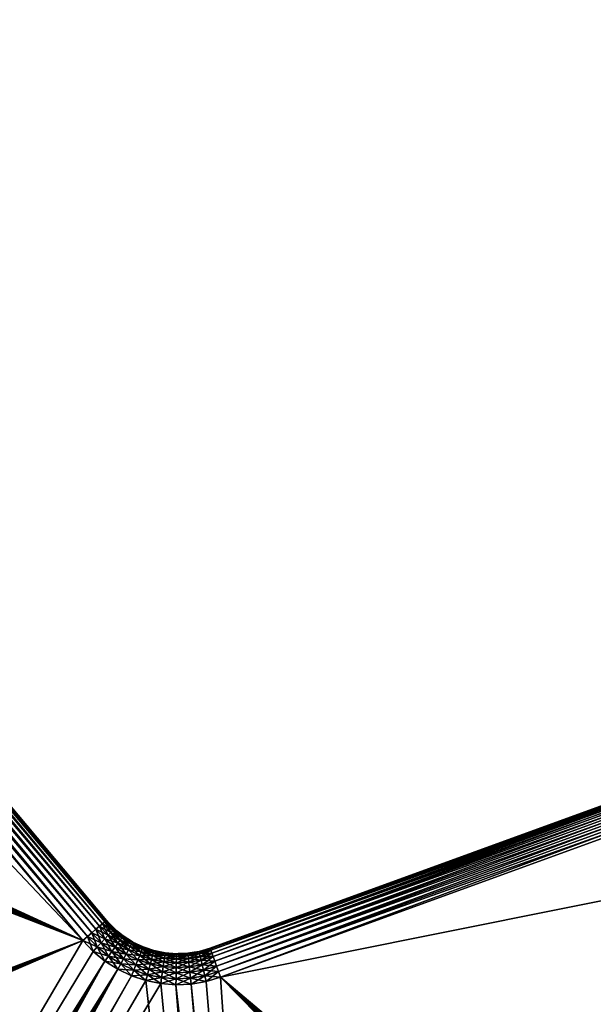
# Model space of a CAD drawing. Header units: millimetres. Extents: x 0 to 737, y 0 to 636.
# Tile 4 of 5: x 369 to 553, y 310 to 626. Entities that reach past the tile are written whole.
import ezdxf

# ---------------------------------------------------------------- set-up
doc = ezdxf.new("R2010")
doc.units = ezdxf.units.MM
doc.layers.add('Layer 01', color=18, linetype='Continuous', true_color=0x000000)

msp = doc.modelspace()

# ---------------------------------------------------------------- meshes
at = {"layer": 'Layer 01'}
mesh = msp.add_polyface(dxfattribs=at)
corners = [(146.54, 618.83), (388.78, 330.13), (17.02, 500.98), (14.8, 497.98), (230.08, 10), (226.35, 10.23), (400.03, 320.86), (404.44, 318.76), (409.07, 317.21), (443.37, 10), (423.6, 316.06), (453.63, 11.81), (418.73, 315.85), (450.29, 10.81), (413.86, 316.23), (446.85, 10.2), (428.42, 316.87), (433.1, 318.26), (660.23, 87), (663.82, 88.58), (207.1, 20.72), (65.05, 190.01), (62.73, 193.17), (60.84, 196.61), (59.42, 200.27), (58.49, 204.08), (10.46, 476.49), (10.04, 480.21), (10.08, 483.94), (10.59, 487.65), (11.56, 491.26), (12.97, 494.72), (222.68, 10.93), (219.12, 12.07), (215.74, 13.65), (392.14, 326.59), (395.91, 323.48), (209.68, 18.01), (212.57, 15.64), (686.82, 410.6), (726.63, 377.2), (679.51, 109.98), (678.58, 106.17), (115.9, 618.83), (117.92, 620.91), (120.23, 622.68), (677.15, 102.52), (675.27, 99.08), (672.95, 95.91), (122.77, 624.1), (125.48, 625.13), (144.52, 620.91), (136.96, 625.13), (139.67, 624.1), (134.12, 625.76), (142.21, 622.68), (131.22, 625.97), (690.59, 411.7), (694.47, 412.3), (698.39, 412.38), (702.29, 411.96), (706.1, 411.02), (709.76, 409.6), (713.2, 407.71), (716.37, 405.39), (719.2, 402.68), (721.66, 399.62), (723.69, 396.26), (725.27, 392.67), (670.23, 93.08), (667.17, 90.62), (128.32, 625.76), (726.37, 388.91), (726.97, 385.03), (727.05, 381.1)]
mesh.append_faces([[corners[k] for k in face] for face in [(0, 1, 2, 2), (2, 1, 3, 3), (4, 5, 6, 6), (6, 7, 4, 4), (4, 7, 8, 8), (4, 8, 9, 9), (10, 11, 12, 12), (12, 11, 13, 13), (8, 14, 9, 9), (9, 14, 12, 12), (9, 12, 15, 15), (15, 12, 13, 13), (10, 16, 11, 11), (11, 16, 17, 17), (11, 17, 18, 18), (18, 17, 19, 19), (20, 21, 1, 1), (1, 21, 22, 22), (1, 22, 23, 23), (23, 24, 1, 1), (1, 24, 25, 25), (1, 25, 26, 26), (26, 27, 1, 1), (1, 27, 28, 28), (1, 28, 29, 29), (29, 30, 1, 1), (1, 30, 31, 31), (1, 31, 3, 3), (5, 32, 6, 6), (6, 32, 33, 33), (6, 33, 34, 34), (1, 35, 20, 20), (20, 35, 36, 36), (20, 36, 37, 37), (37, 36, 6, 6), (37, 6, 38, 38), (38, 6, 34, 34), (39, 40, 17, 17), (17, 40, 41, 41), (17, 41, 42, 42), (2, 43, 0, 0), (0, 43, 44, 44), (0, 44, 45, 45), (42, 46, 17, 17), (17, 46, 47, 47), (17, 47, 48, 48), (45, 49, 0, 0), (0, 49, 50, 50), (0, 50, 51, 51), (52, 53, 54, 54), (54, 53, 55, 55), (54, 55, 56, 56), (39, 57, 40, 40), (40, 57, 58, 58), (40, 58, 59, 59), (59, 60, 40, 40), (40, 60, 61, 61), (40, 61, 62, 62), (62, 63, 40, 40), (40, 63, 64, 64), (40, 64, 65, 65), (65, 66, 40, 40), (40, 66, 67, 67), (40, 67, 68, 68), (48, 69, 17, 17), (17, 69, 70, 70), (17, 70, 19, 19), (51, 50, 55, 55), (55, 50, 71, 71), (55, 71, 56, 56), (72, 73, 68, 68), (68, 73, 74, 74), (68, 74, 40, 40)]])
mesh = msp.add_polyface(dxfattribs=at)
corners = [(154.2, 625.25, 10), (154.2, 625.25, 350), (396.44, 336.56, 10), (396.44, 336.56, 350), (65.05, 190.01, 360), (207.1, 20.72, 360), (388.78, 330.13, 360), (392.14, 326.59, 360), (395.91, 323.48, 360), (10.46, 476.49, 360), (58.49, 204.08, 360), (59.42, 200.27, 360), (230.08, 10, 360), (409.07, 317.21, 360), (404.44, 318.76, 360), (226.35, 10.23, 360), (400.03, 320.86, 360), (222.68, 10.93, 360), (146.54, 618.83, 360), (115.9, 618.83, 360), (17.02, 500.98, 360), (14.8, 497.98, 360), (12.97, 494.72, 360), (11.56, 491.26, 360), (10.59, 487.65, 360), (10.08, 483.94, 360), (10.04, 480.21, 360), (60.84, 196.61, 360), (62.73, 193.17, 360), (61.09, 192.12, 359.81), (62.12, 187.55, 359.24), (63.56, 188.75, 359.81), (154.05, 625.13, 351.95), (396.3, 336.44, 351.95), (153.62, 624.76, 353.83), (395.86, 336.07, 353.83), (152.91, 624.17, 355.56), (395.15, 335.48, 355.56), (151.96, 623.37, 357.07), (394.2, 334.68, 357.07), (150.8, 622.4, 358.31), (393.04, 333.7, 358.31), (149.47, 621.29, 359.24), (391.71, 332.59, 359.24), (148.04, 620.08, 359.81), (390.28, 331.39, 359.81), (62.73, 193.17), (65.05, 190.01), (61.09, 192.12, 0.19), (63.56, 188.75, 0.19), (396.3, 336.44, 8.05), (154.05, 625.13, 8.05), (395.86, 336.07, 6.17), (153.62, 624.76, 6.17), (395.15, 335.48, 4.44), (152.91, 624.17, 4.44), (394.2, 334.68, 2.93), (151.96, 623.37, 2.93), (393.04, 333.7, 1.69), (150.8, 622.4, 1.69), (391.71, 332.59, 0.76), (149.47, 621.29, 0.76), (390.28, 331.39, 0.19), (148.04, 620.08, 0.19), (388.78, 330.13)]
mesh.append_faces([[corners[k] for k in face] for face in [(0, 1, 2, 2), (2, 1, 3, 3), (4, 5, 6, 6), (6, 5, 7, 7), (7, 5, 8, 8), (9, 10, 6, 6), (6, 10, 11, 11), (12, 13, 14, 14), (15, 14, 16, 16), (17, 16, 8, 8), (18, 19, 6, 6), (6, 20, 21, 21), (21, 22, 6, 6), (6, 22, 23, 23), (6, 23, 24, 24), (24, 25, 6, 6), (6, 25, 26, 26), (6, 26, 9, 9), (11, 27, 6, 6), (6, 27, 28, 28), (6, 28, 4, 4), (29, 30, 31, 31), (29, 31, 28, 28), (28, 31, 4, 4), (3, 32, 33, 33), (33, 34, 35, 35), (35, 36, 37, 37), (37, 38, 39, 39), (39, 40, 41, 41), (41, 42, 43, 43), (43, 44, 45, 45), (45, 18, 6, 6), (6, 7, 45, 45), (46, 47, 48, 48), (48, 47, 49, 49), (0, 2, 50, 50), (51, 50, 52, 52), (53, 52, 54, 54), (55, 54, 56, 56), (57, 56, 58, 58), (59, 58, 60, 60), (61, 60, 62, 62), (63, 62, 64, 64)]])
mesh = msp.add_polyface(dxfattribs=at)
corners = [(122.77, 624.1, 360), (120.23, 622.68, 360), (146.54, 618.83, 360), (117.92, 620.91, 360), (115.9, 618.83, 360), (388.78, 330.13, 360), (17.02, 500.98, 360), (125.48, 625.13, 360), (144.52, 620.91, 360), (142.21, 622.68, 360), (148.04, 620.08, 359.81), (145.81, 622.37, 359.81), (149.47, 621.29, 359.24), (147.06, 623.77, 359.24), (150.8, 622.4, 358.31), (148.21, 625.06, 358.31), (143.28, 624.31, 359.81), (119.16, 624.31, 359.81), (396.44, 336.56, 350), (154.2, 625.25, 350), (154.05, 625.13, 351.95), (396.3, 336.44, 351.95), (153.62, 624.76, 353.83), (395.86, 336.07, 353.83), (152.91, 624.17, 355.56), (395.15, 335.48, 355.56), (151.96, 623.37, 357.07), (394.2, 334.68, 357.07), (393.04, 333.7, 358.31), (391.71, 332.59, 359.24), (390.28, 331.39, 359.81), (144.52, 620.91), (142.21, 622.68), (145.81, 622.37, 0.19), (143.28, 624.31, 0.19), (147.06, 623.77, 0.76), (146.54, 618.83), (148.04, 620.08, 0.19), (149.47, 621.29, 0.76), (150.8, 622.4, 1.69), (148.21, 625.06, 1.69), (151.96, 623.37, 2.93), (139.67, 624.1), (154.2, 625.25, 10), (396.3, 336.44, 8.05), (154.05, 625.13, 8.05), (395.86, 336.07, 6.17), (153.62, 624.76, 6.17), (395.15, 335.48, 4.44), (152.91, 624.17, 4.44), (394.2, 334.68, 2.93), (393.04, 333.7, 1.69), (391.71, 332.59, 0.76), (390.28, 331.39, 0.19), (388.78, 330.13)]
mesh.append_faces([[corners[k] for k in face] for face in [(0, 1, 2, 2), (1, 3, 2, 2), (2, 3, 4, 4), (5, 4, 6, 6), (0, 2, 7, 7), (7, 2, 8, 8), (7, 8, 9, 9), (2, 10, 11, 11), (10, 12, 13, 13), (12, 14, 15, 15), (12, 15, 13, 13), (10, 13, 11, 11), (2, 11, 8, 8), (8, 11, 16, 16), (8, 16, 9, 9), (0, 17, 1, 1), (18, 19, 20, 20), (21, 20, 22, 22), (23, 22, 24, 24), (25, 24, 26, 26), (27, 26, 14, 14), (28, 14, 12, 12), (29, 12, 10, 10), (30, 10, 2, 2), (31, 32, 33, 33), (33, 32, 34, 34), (33, 34, 35, 35), (36, 31, 37, 37), (37, 31, 33, 33), (37, 33, 38, 38), (38, 33, 35, 35), (38, 35, 39, 39), (39, 35, 40, 40), (39, 40, 41, 41), (42, 34, 32, 32), (43, 44, 45, 45), (45, 46, 47, 47), (47, 48, 49, 49), (49, 50, 41, 41), (41, 51, 39, 39), (39, 52, 38, 38), (38, 53, 37, 37), (37, 54, 36, 36)]])
mesh = msp.add_polyface(dxfattribs=at)
corners = [(688.42, 421.46, 350), (688.42, 421.46, 10), (683.4, 420, 350), (683.4, 420, 10), (688.47, 421.28, 351.95), (683.47, 419.82, 351.95), (688.59, 420.72, 353.83), (683.66, 419.28, 353.83), (688.79, 419.82, 355.56), (683.98, 418.42, 355.56), (689.06, 418.6, 357.07), (684.4, 417.25, 357.07), (689.39, 417.13, 358.31), (684.92, 415.82, 358.31), (689.76, 415.44, 359.24), (685.51, 414.2, 359.24), (690.17, 413.61, 359.81), (686.15, 412.44, 359.81), (690.59, 411.7, 360), (686.82, 410.6, 360), (429.94, 326.94, 353.83), (430.26, 326.07, 355.56), (430.69, 324.9, 357.07), (431.2, 323.48, 358.31), (431.8, 321.85, 359.24), (432.44, 320.09, 359.81), (433.1, 318.26, 360), (690.17, 413.61, 0.19), (686.82, 410.6), (686.15, 412.44, 0.19), (689.76, 415.44, 0.76), (685.51, 414.2, 0.76), (689.39, 417.13, 1.69), (684.92, 415.82, 1.69), (689.06, 418.6, 2.93), (684.4, 417.25, 2.93), (688.79, 419.82, 4.44), (683.98, 418.42, 4.44), (688.59, 420.72, 6.17), (683.66, 419.28, 6.17), (688.47, 421.28, 8.05), (683.47, 419.82, 8.05), (429.75, 327.47, 8.05), (429.94, 326.94, 6.17), (430.26, 326.07, 4.44), (430.69, 324.9, 2.93), (431.2, 323.48, 1.69), (431.8, 321.85, 0.76), (432.44, 320.09, 0.19), (686.82, 410.6)]
mesh.append_faces([[corners[k] for k in face] for face in [(0, 1, 2, 2), (2, 1, 3, 3), (4, 0, 2, 2), (4, 2, 5, 5), (6, 4, 5, 5), (6, 5, 7, 7), (8, 6, 7, 7), (8, 7, 9, 9), (10, 8, 9, 9), (10, 9, 11, 11), (12, 10, 11, 11), (12, 11, 13, 13), (14, 12, 13, 13), (14, 13, 15, 15), (16, 14, 15, 15), (16, 15, 17, 17), (18, 17, 19, 19), (5, 20, 7, 7), (7, 21, 9, 9), (9, 22, 11, 11), (11, 23, 13, 13), (13, 24, 15, 15), (15, 25, 17, 17), (17, 26, 19, 19), (27, 28, 29, 29), (30, 29, 31, 31), (32, 31, 33, 33), (34, 33, 35, 35), (34, 35, 36, 36), (36, 35, 37, 37), (36, 37, 38, 38), (38, 37, 39, 39), (38, 39, 40, 40), (40, 39, 41, 41), (40, 41, 1, 1), (1, 41, 3, 3), (42, 41, 39, 39), (43, 39, 37, 37), (44, 37, 35, 35), (45, 35, 33, 33), (46, 33, 31, 31), (47, 31, 29, 29), (48, 29, 49, 49)]])
mesh = msp.add_polyface(dxfattribs=at)
corners = [(429.68, 327.65, 10), (429.68, 327.65, 350), (683.4, 420, 10), (683.4, 420, 350), (426.17, 326.61, 350), (426.17, 326.61, 10), (414.22, 326.35, 350), (414.22, 326.35, 10), (411.66, 326.87, 350), (411.66, 326.87, 10), (409.18, 327.7, 350), (409.18, 327.7, 10), (408.19, 328.03, 350), (429.75, 327.47, 351.95), (683.47, 419.82, 351.95), (429.94, 326.94, 353.83), (683.66, 419.28, 353.83), (430.26, 326.07, 355.56), (683.98, 418.42, 355.56), (430.69, 324.9, 357.07), (684.4, 417.25, 357.07), (431.2, 323.48, 358.31), (684.92, 415.82, 358.31), (431.8, 321.85, 359.24), (685.51, 414.2, 359.24), (432.44, 320.09, 359.81), (686.15, 412.44, 359.81), (433.1, 318.26, 360), (411.61, 326.68, 351.95), (408.11, 327.85, 351.95), (411.46, 326.13, 353.83), (407.9, 327.32, 353.83), (426.22, 326.43, 351.95), (683.47, 419.82, 8.05), (429.75, 327.47, 8.05), (683.66, 419.28, 6.17), (429.94, 326.94, 6.17), (683.98, 418.42, 4.44), (430.26, 326.07, 4.44), (684.4, 417.25, 2.93), (430.69, 324.9, 2.93), (684.92, 415.82, 1.69), (431.2, 323.48, 1.69), (685.51, 414.2, 0.76), (431.8, 321.85, 0.76), (686.15, 412.44, 0.19), (432.44, 320.09, 0.19), (686.82, 410.6), (433.1, 318.26), (408.11, 327.85, 8.05), (411.61, 326.68, 8.05), (426.22, 326.43, 8.05), (407.9, 327.32, 6.17), (411.46, 326.13, 6.17), (426.34, 325.87, 6.17)]
mesh.append_faces([[corners[k] for k in face] for face in [(0, 1, 2, 2), (2, 1, 3, 3), (1, 0, 4, 4), (4, 0, 5, 5), (6, 7, 8, 8), (8, 7, 9, 9), (8, 9, 10, 10), (10, 9, 11, 11), (10, 11, 12, 12), (3, 1, 13, 13), (3, 13, 14, 14), (14, 13, 15, 15), (16, 15, 17, 17), (18, 17, 19, 19), (20, 19, 21, 21), (22, 21, 23, 23), (24, 23, 25, 25), (26, 25, 27, 27), (6, 8, 28, 28), (8, 10, 28, 28), (28, 10, 29, 29), (28, 29, 30, 30), (30, 29, 31, 31), (32, 15, 13, 13), (32, 13, 4, 4), (4, 13, 1, 1), (0, 2, 33, 33), (0, 33, 34, 34), (34, 35, 36, 36), (36, 37, 38, 38), (38, 39, 40, 40), (40, 41, 42, 42), (42, 43, 44, 44), (44, 45, 46, 46), (46, 47, 48, 48), (49, 11, 50, 50), (11, 9, 50, 50), (51, 5, 0, 0), (51, 0, 34, 34), (52, 49, 50, 50), (52, 50, 53, 53), (54, 51, 34, 34), (54, 34, 36, 36)]])
mesh = msp.add_polyface(dxfattribs=at)
corners = [(433.1, 318.26, 360), (679.51, 109.98, 360), (686.82, 410.6, 360), (672.95, 95.91, 360), (675.27, 99.08, 360), (677.15, 102.52, 360), (678.58, 106.17, 360), (453.63, 11.81, 360), (660.23, 87, 360), (663.82, 88.58, 360), (667.17, 90.62, 360), (670.23, 93.08, 360), (679.95, 96.09, 358.31), (683.56, 99.53, 357.07), (682.19, 100.17, 358.31), (678.49, 97.02, 359.24), (680.62, 100.9, 359.24), (676.91, 98.03, 359.81), (678.92, 101.69, 359.81), (683.87, 104.5, 358.31), (682.23, 105.02, 359.24), (680.44, 105.59, 359.81), (683.28, 109.32, 359.24), (681.43, 109.65, 359.81), (675.27, 99.08), (677.15, 102.52), (676.91, 98.03, 0.19), (678.92, 101.69, 0.19), (678.49, 97.02, 0.76), (680.62, 100.9, 0.76), (679.95, 96.09, 1.69), (682.19, 100.17, 1.69), (681.23, 95.28, 2.93), (683.56, 99.53, 2.93), (683.87, 104.5, 1.69), (682.23, 105.02, 0.76), (680.44, 105.59, 0.19), (678.58, 106.17), (679.51, 109.98), (681.43, 109.65, 0.19), (683.28, 109.32, 0.76)]
mesh.append_faces([[corners[k] for k in face] for face in [(0, 1, 2, 2), (3, 4, 0, 0), (4, 5, 0, 0), (0, 5, 6, 6), (0, 6, 1, 1), (0, 7, 8, 8), (0, 8, 9, 9), (9, 10, 0, 0), (0, 10, 11, 11), (0, 11, 3, 3), (12, 13, 14, 14), (15, 14, 16, 16), (15, 16, 17, 17), (17, 16, 18, 18), (17, 18, 4, 4), (4, 18, 5, 5), (14, 19, 16, 16), (16, 19, 20, 20), (16, 20, 18, 18), (18, 20, 21, 21), (18, 21, 5, 5), (5, 21, 6, 6), (20, 22, 21, 21), (21, 22, 23, 23), (21, 23, 6, 6), (6, 23, 1, 1), (24, 25, 26, 26), (26, 25, 27, 27), (26, 27, 28, 28), (28, 27, 29, 29), (30, 29, 31, 31), (32, 31, 33, 33), (34, 33, 31, 31), (34, 31, 35, 35), (35, 31, 29, 29), (35, 29, 36, 36), (36, 29, 27, 27), (36, 27, 37, 37), (37, 27, 25, 25), (37, 38, 36, 36), (36, 38, 39, 39), (36, 39, 35, 35), (35, 39, 40, 40)]])
mesh = msp.add_polyface(dxfattribs=at)
corners = [(401.79, 331.57, 350), (401.79, 331.57, 10), (400.18, 332.91, 350), (400.18, 332.91, 10), (398.96, 333.9, 350), (398.96, 333.9, 10), (396.44, 336.56, 350), (396.44, 336.56, 10), (396.97, 331.76, 357.07), (400.07, 329.21, 357.07), (397.81, 332.67, 355.56), (400.8, 330.21, 355.56), (398.44, 333.35, 353.83), (401.34, 330.96, 353.83), (398.83, 333.76, 351.95), (401.68, 331.42, 351.95), (390.28, 331.39, 359.81), (393.47, 328.02, 359.81), (391.71, 332.59, 359.24), (394.75, 329.39, 359.24), (393.04, 333.7, 358.31), (395.93, 330.65, 358.31), (394.2, 334.68, 357.07), (395.15, 335.48, 355.56), (395.86, 336.07, 353.83), (396.3, 336.44, 351.95), (391.71, 332.59, 0.76), (393.04, 333.7, 1.69), (395.93, 330.65, 1.69), (394.2, 334.68, 2.93), (396.97, 331.76, 2.93), (395.15, 335.48, 4.44), (397.81, 332.67, 4.44), (395.86, 336.07, 6.17), (398.44, 333.35, 6.17), (396.3, 336.44, 8.05), (398.83, 333.76, 8.05), (401.68, 331.42, 8.05), (401.34, 330.96, 6.17), (400.8, 330.21, 4.44)]
mesh.append_faces([[corners[k] for k in face] for face in [(0, 1, 2, 2), (2, 1, 3, 3), (2, 3, 4, 4), (4, 3, 5, 5), (4, 5, 6, 6), (6, 5, 7, 7), (8, 9, 10, 10), (10, 11, 12, 12), (12, 11, 13, 13), (12, 13, 14, 14), (14, 13, 15, 15), (16, 17, 18, 18), (18, 19, 20, 20), (20, 21, 22, 22), (22, 21, 8, 8), (22, 8, 23, 23), (23, 8, 10, 10), (23, 10, 24, 24), (24, 10, 12, 12), (24, 12, 25, 25), (25, 12, 14, 14), (25, 14, 6, 6), (6, 14, 4, 4), (15, 0, 14, 14), (14, 0, 2, 2), (14, 2, 4, 4), (26, 27, 28, 28), (27, 29, 30, 30), (29, 31, 32, 32), (31, 33, 34, 34), (33, 35, 36, 36), (35, 7, 5, 5), (35, 5, 36, 36), (36, 5, 3, 3), (36, 3, 37, 37), (3, 1, 37, 37), (33, 36, 34, 34), (34, 36, 37, 37), (34, 37, 38, 38), (31, 34, 32, 32), (32, 34, 38, 38), (29, 32, 30, 30), (30, 32, 39, 39), (27, 30, 28, 28)]])
mesh = msp.add_polyface(dxfattribs=at)
corners = [(392.14, 326.59, 360), (395.91, 323.48, 360), (393.47, 328.02, 359.81), (397.06, 325.06, 359.81), (394.75, 329.39, 359.24), (398.16, 326.58, 359.24), (395.93, 330.65, 358.31), (399.18, 327.98, 358.31), (396.97, 331.76, 357.07), (400.07, 329.21, 357.07), (397.81, 332.67, 355.56), (400.8, 330.21, 355.56), (390.28, 331.39, 359.81), (391.71, 332.59, 359.24), (393.04, 333.7, 358.31), (403.46, 327.05, 357.07), (402.72, 325.72, 358.31), (401.89, 324.21, 359.24), (400.98, 322.57, 359.81), (400.03, 320.86, 360), (404.44, 318.76, 360), (388.78, 330.13), (390.28, 331.39, 0.19), (393.47, 328.02, 0.19), (391.71, 332.59, 0.76), (394.75, 329.39, 0.76), (397.81, 332.67, 4.44), (401.34, 330.96, 6.17), (400.8, 330.21, 4.44), (396.97, 331.76, 2.93), (400.07, 329.21, 2.93), (395.93, 330.65, 1.69), (399.18, 327.98, 1.69), (403.46, 327.05, 2.93), (398.16, 326.58, 0.76), (402.72, 325.72, 1.69), (401.89, 324.21, 0.76), (397.06, 325.06, 0.19), (400.98, 322.57, 0.19), (392.14, 326.59), (395.91, 323.48), (400.03, 320.86)]
mesh.append_faces([[corners[k] for k in face] for face in [(0, 1, 2, 2), (2, 1, 3, 3), (2, 3, 4, 4), (4, 3, 5, 5), (4, 5, 6, 6), (6, 5, 7, 7), (6, 7, 8, 8), (8, 7, 9, 9), (10, 9, 11, 11), (12, 0, 2, 2), (13, 2, 4, 4), (14, 4, 6, 6), (15, 11, 9, 9), (16, 9, 7, 7), (16, 7, 17, 17), (17, 7, 5, 5), (17, 5, 18, 18), (18, 5, 3, 3), (18, 3, 19, 19), (19, 3, 1, 1), (19, 20, 18, 18), (21, 22, 23, 23), (22, 24, 25, 25), (26, 27, 28, 28), (29, 28, 30, 30), (31, 29, 30, 30), (31, 30, 32, 32), (32, 30, 33, 33), (24, 31, 25, 25), (25, 31, 32, 32), (25, 32, 34, 34), (34, 32, 35, 35), (34, 35, 36, 36), (22, 25, 23, 23), (23, 25, 34, 34), (23, 34, 37, 37), (37, 34, 36, 36), (37, 36, 38, 38), (21, 23, 39, 39), (39, 23, 37, 37), (39, 37, 40, 40), (40, 37, 38, 38), (40, 38, 41, 41)]])
mesh = msp.add_polyface(dxfattribs=at)
corners = [(408.19, 328.03, 350), (409.18, 327.7, 10), (408.19, 328.03, 10), (404.88, 329.61, 350), (404.88, 329.61, 10), (404.44, 329.89, 350), (404.44, 329.89, 10), (401.79, 331.57, 350), (401.79, 331.57, 10), (409.18, 327.7, 350), (408.11, 327.85, 351.95), (401.68, 331.42, 351.95), (404.79, 329.44, 351.95), (404.51, 328.94, 353.83), (401.34, 330.96, 353.83), (404.06, 328.13, 355.56), (400.8, 330.21, 355.56), (403.46, 327.05, 357.07), (400.07, 329.21, 357.07), (402.72, 325.72, 358.31), (407.09, 325.31, 357.07), (407.55, 326.47, 355.56), (407.9, 327.32, 353.83), (401.68, 331.42, 8.05), (404.79, 329.44, 8.05), (408.11, 327.85, 8.05), (401.34, 330.96, 6.17), (404.51, 328.94, 6.17), (407.9, 327.32, 6.17), (400.8, 330.21, 4.44), (404.06, 328.13, 4.44), (407.55, 326.47, 4.44), (400.07, 329.21, 2.93), (403.46, 327.05, 2.93), (399.18, 327.98, 1.69), (402.72, 325.72, 1.69)]
mesh.append_faces([[corners[k] for k in face] for face in [(0, 1, 2, 2), (0, 2, 3, 3), (3, 2, 4, 4), (3, 4, 5, 5), (5, 4, 6, 6), (5, 6, 7, 7), (7, 6, 8, 8), (9, 0, 10, 10), (5, 7, 11, 11), (3, 5, 12, 12), (12, 5, 11, 11), (12, 11, 13, 13), (13, 11, 14, 14), (13, 14, 15, 15), (15, 14, 16, 16), (15, 16, 17, 17), (17, 18, 19, 19), (17, 20, 15, 15), (15, 20, 21, 21), (15, 21, 13, 13), (13, 21, 22, 22), (13, 22, 12, 12), (12, 22, 10, 10), (12, 10, 3, 3), (3, 10, 0, 0), (23, 8, 6, 6), (23, 6, 24, 24), (6, 4, 24, 24), (24, 4, 2, 2), (24, 2, 25, 25), (25, 2, 1, 1), (26, 23, 24, 24), (26, 24, 27, 27), (27, 24, 25, 25), (27, 25, 28, 28), (29, 26, 27, 27), (29, 27, 30, 30), (30, 27, 28, 28), (30, 28, 31, 31), (32, 29, 30, 30), (32, 30, 33, 33), (33, 30, 31, 31), (34, 33, 35, 35)]])
mesh = msp.add_polyface(dxfattribs=at)
corners = [(400.98, 322.57, 359.81), (404.44, 318.76, 360), (405.17, 320.57, 359.81), (401.89, 324.21, 359.24), (405.87, 322.31, 359.24), (402.72, 325.72, 358.31), (406.52, 323.91, 358.31), (403.46, 327.05, 357.07), (407.09, 325.31, 357.07), (411.46, 326.13, 353.83), (407.9, 327.32, 353.83), (411.22, 325.24, 355.56), (407.55, 326.47, 355.56), (410.9, 324.04, 357.07), (410.51, 322.57, 358.31), (410.06, 320.9, 359.24), (409.58, 319.09, 359.81), (409.07, 317.21, 360), (414.39, 320.02, 359.24), (414.13, 318.17, 359.81), (413.86, 316.23, 360), (407.55, 326.47, 4.44), (407.9, 327.32, 6.17), (411.46, 326.13, 6.17), (411.22, 325.24, 4.44), (403.46, 327.05, 2.93), (407.09, 325.31, 2.93), (410.9, 324.04, 2.93), (402.72, 325.72, 1.69), (406.52, 323.91, 1.69), (410.51, 322.57, 1.69), (401.89, 324.21, 0.76), (405.87, 322.31, 0.76), (410.06, 320.9, 0.76), (400.98, 322.57, 0.19), (405.17, 320.57, 0.19), (409.58, 319.09, 0.19), (400.03, 320.86), (404.44, 318.76), (409.07, 317.21)]
mesh.append_faces([[corners[k] for k in face] for face in [(0, 1, 2, 2), (0, 2, 3, 3), (3, 2, 4, 4), (3, 4, 5, 5), (5, 4, 6, 6), (5, 6, 7, 7), (7, 6, 8, 8), (9, 10, 11, 11), (11, 10, 12, 12), (11, 12, 13, 13), (13, 12, 8, 8), (13, 8, 14, 14), (14, 8, 6, 6), (14, 6, 15, 15), (15, 6, 4, 4), (15, 4, 16, 16), (16, 4, 2, 2), (16, 2, 17, 17), (17, 2, 1, 1), (18, 14, 15, 15), (19, 15, 16, 16), (20, 16, 17, 17), (21, 22, 23, 23), (21, 23, 24, 24), (25, 21, 26, 26), (26, 21, 24, 24), (26, 24, 27, 27), (28, 25, 26, 26), (28, 26, 29, 29), (29, 26, 27, 27), (29, 27, 30, 30), (31, 28, 29, 29), (31, 29, 32, 32), (32, 29, 30, 30), (32, 30, 33, 33), (34, 31, 32, 32), (34, 32, 35, 35), (35, 32, 33, 33), (35, 33, 36, 36), (37, 34, 35, 35), (37, 35, 38, 38), (38, 35, 36, 36), (38, 36, 39, 39)]])
mesh = msp.add_polyface(dxfattribs=at)
corners = [(415.25, 326.14, 350), (418.9, 325.85, 10), (415.25, 326.14, 10), (414.22, 326.35, 350), (414.22, 326.35, 10), (415.22, 325.95, 351.95), (411.61, 326.68, 351.95), (415.14, 325.38, 353.83), (411.46, 326.13, 353.83), (415.01, 324.47, 355.56), (411.22, 325.24, 355.56), (414.84, 323.24, 357.07), (410.9, 324.04, 357.07), (414.63, 321.74, 358.31), (410.51, 322.57, 358.31), (414.39, 320.02, 359.24), (410.06, 320.9, 359.24), (414.13, 318.17, 359.81), (409.58, 319.09, 359.81), (413.86, 316.23, 360), (418.73, 315.85, 360), (418.76, 317.8, 359.81), (418.79, 319.68, 359.24), (418.82, 321.41, 358.31), (418.85, 322.92, 357.07), (418.87, 324.16, 355.56), (418.89, 325.09, 353.83), (418.9, 325.66, 351.95), (411.61, 326.68, 8.05), (411.66, 326.87, 10), (415.22, 325.95, 8.05), (411.46, 326.13, 6.17), (415.14, 325.38, 6.17), (411.22, 325.24, 4.44), (415.01, 324.47, 4.44), (410.9, 324.04, 2.93), (414.84, 323.24, 2.93), (410.51, 322.57, 1.69), (414.63, 321.74, 1.69), (410.06, 320.9, 0.76), (414.39, 320.02, 0.76), (409.58, 319.09, 0.19), (414.13, 318.17, 0.19), (418.79, 319.68, 0.76), (409.07, 317.21), (413.86, 316.23), (418.76, 317.8, 0.19)]
mesh.append_faces([[corners[k] for k in face] for face in [(0, 1, 2, 2), (0, 2, 3, 3), (3, 2, 4, 4), (0, 3, 5, 5), (5, 3, 6, 6), (5, 6, 7, 7), (7, 6, 8, 8), (7, 8, 9, 9), (9, 8, 10, 10), (9, 10, 11, 11), (11, 10, 12, 12), (11, 12, 13, 13), (13, 12, 14, 14), (13, 14, 15, 15), (15, 16, 17, 17), (17, 18, 19, 19), (19, 20, 17, 17), (17, 21, 15, 15), (15, 22, 13, 13), (13, 23, 11, 11), (11, 24, 9, 9), (9, 25, 7, 7), (7, 26, 5, 5), (5, 27, 0, 0), (28, 29, 4, 4), (28, 4, 30, 30), (4, 2, 30, 30), (31, 28, 30, 30), (31, 30, 32, 32), (33, 31, 32, 32), (33, 32, 34, 34), (35, 33, 34, 34), (35, 34, 36, 36), (37, 35, 36, 36), (37, 36, 38, 38), (39, 37, 38, 38), (39, 38, 40, 40), (41, 39, 40, 40), (41, 40, 42, 42), (42, 40, 43, 43), (44, 41, 42, 42), (44, 42, 45, 45), (45, 42, 46, 46)]])
mesh = msp.add_polyface(dxfattribs=at)
corners = [(418.73, 315.85, 360), (413.86, 316.23, 360), (443.37, 10, 360), (446.85, 10.2, 360), (450.29, 10.81, 360), (423.6, 316.06, 360), (453.63, 11.81, 360), (428.42, 316.87, 360), (433.1, 318.26, 360), (426.17, 326.61, 350), (424.62, 326.36, 350), (426.22, 326.43, 351.95), (426.55, 324.97, 355.56), (422.74, 324.33, 355.56), (426.83, 323.76, 357.07), (422.87, 323.1, 357.07), (427.17, 322.28, 358.31), (423.02, 321.59, 358.31), (427.56, 320.6, 359.24), (423.2, 319.87, 359.24), (427.98, 318.77, 359.81), (423.4, 318, 359.81), (432.44, 320.09, 359.81), (431.8, 321.85, 359.24), (431.2, 323.48, 358.31), (430.69, 324.9, 357.07), (430.26, 326.07, 355.56), (426.34, 325.87, 353.83), (429.94, 326.94, 353.83), (424.62, 326.36, 10), (426.17, 326.61, 10), (426.22, 326.43, 8.05), (426.55, 324.97, 4.44), (426.34, 325.87, 6.17), (429.94, 326.94, 6.17), (430.26, 326.07, 4.44), (422.87, 323.1, 2.93), (426.83, 323.76, 2.93), (430.69, 324.9, 2.93), (423.02, 321.59, 1.69), (427.17, 322.28, 1.69), (431.2, 323.48, 1.69), (423.2, 319.87, 0.76), (427.56, 320.6, 0.76), (431.8, 321.85, 0.76), (423.4, 318, 0.19), (427.98, 318.77, 0.19), (432.44, 320.09, 0.19), (423.6, 316.06), (428.42, 316.87), (433.1, 318.26)]
mesh.append_faces([[corners[k] for k in face] for face in [(0, 1, 2, 2), (2, 3, 0, 0), (0, 4, 5, 5), (5, 6, 7, 7), (7, 6, 8, 8), (9, 10, 11, 11), (12, 13, 14, 14), (14, 15, 16, 16), (16, 17, 18, 18), (18, 19, 20, 20), (20, 21, 7, 7), (7, 8, 20, 20), (20, 8, 22, 22), (20, 22, 18, 18), (18, 22, 23, 23), (18, 23, 16, 16), (16, 23, 24, 24), (16, 24, 14, 14), (14, 24, 25, 25), (14, 25, 12, 12), (12, 25, 26, 26), (12, 26, 27, 27), (27, 26, 28, 28), (27, 28, 11, 11), (29, 30, 31, 31), (32, 33, 34, 34), (32, 34, 35, 35), (36, 32, 37, 37), (37, 32, 35, 35), (37, 35, 38, 38), (39, 37, 40, 40), (40, 37, 38, 38), (40, 38, 41, 41), (42, 40, 43, 43), (43, 40, 41, 41), (43, 41, 44, 44), (45, 43, 46, 46), (46, 43, 44, 44), (46, 44, 47, 47), (48, 45, 46, 46), (48, 46, 49, 49), (49, 46, 47, 47), (49, 47, 50, 50)]])
mesh = msp.add_polyface(dxfattribs=at)
corners = [(426.17, 326.61, 350), (426.17, 326.61, 10), (424.62, 326.36, 350), (424.62, 326.36, 10), (422.56, 326.01, 350), (422.56, 326.01, 10), (419.42, 325.87, 350), (419.42, 325.87, 10), (418.9, 325.85, 350), (418.9, 325.85, 10), (415.25, 326.14, 350), (422.58, 325.82, 351.95), (418.9, 325.66, 351.95), (415.14, 325.38, 353.83), (418.87, 324.16, 355.56), (418.89, 325.09, 353.83), (415.22, 325.95, 351.95), (422.64, 325.25, 353.83), (422.74, 324.33, 355.56), (426.22, 326.43, 351.95), (426.34, 325.87, 353.83), (426.55, 324.97, 355.56), (415.22, 325.95, 8.05), (415.25, 326.14, 10), (418.9, 325.66, 8.05), (422.58, 325.82, 8.05), (426.22, 326.43, 8.05), (415.14, 325.38, 6.17), (418.89, 325.09, 6.17), (422.64, 325.25, 6.17), (426.34, 325.87, 6.17), (415.01, 324.47, 4.44), (418.87, 324.16, 4.44), (422.74, 324.33, 4.44), (426.55, 324.97, 4.44)]
mesh.append_faces([[corners[k] for k in face] for face in [(0, 1, 2, 2), (2, 1, 3, 3), (2, 3, 4, 4), (4, 3, 5, 5), (4, 5, 6, 6), (6, 5, 7, 7), (6, 7, 8, 8), (8, 7, 9, 9), (8, 9, 10, 10), (2, 4, 11, 11), (6, 8, 12, 12), (13, 14, 15, 15), (16, 15, 12, 12), (10, 12, 8, 8), (4, 6, 11, 11), (11, 6, 12, 12), (11, 12, 17, 17), (17, 12, 15, 15), (17, 15, 18, 18), (19, 2, 11, 11), (19, 11, 20, 20), (20, 11, 17, 17), (20, 17, 21, 21), (21, 17, 18, 18), (22, 23, 9, 9), (22, 9, 24, 24), (24, 9, 7, 7), (24, 7, 25, 25), (25, 7, 5, 5), (25, 5, 26, 26), (26, 5, 3, 3), (27, 22, 24, 24), (27, 24, 28, 28), (28, 24, 25, 25), (28, 25, 29, 29), (29, 25, 26, 26), (29, 26, 30, 30), (31, 27, 28, 28), (31, 28, 32, 32), (32, 28, 29, 29), (32, 29, 33, 33), (33, 29, 30, 30), (33, 30, 34, 34)]])
mesh = msp.add_polyface(dxfattribs=at)
corners = [(443.37, 10, 360), (413.86, 316.23, 360), (230.08, 10, 360), (212.57, 15.64, 360), (215.74, 13.65, 360), (395.91, 323.48, 360), (207.1, 20.72, 360), (209.68, 18.01, 360), (409.07, 317.21, 360), (404.44, 318.76, 360), (226.35, 10.23, 360), (400.03, 320.86, 360), (222.68, 10.93, 360), (219.12, 12.07, 360), (221.31, 5.54, 358.31), (225.47, 3.22, 357.07), (225.66, 4.72, 358.31), (221.74, 7.22, 359.24), (225.88, 6.44, 359.24), (222.2, 9.04, 359.81), (226.11, 8.3, 359.81), (230.08, 2.93, 357.07), (230.08, 4.44, 358.31), (230.08, 6.17, 359.24), (230.08, 8.05, 359.81), (443.37, 4.44, 358.31), (443.37, 6.17, 359.24), (443.37, 8.05, 359.81), (225.47, 3.22, 2.93), (220.94, 4.08, 2.93), (225.66, 4.72, 1.69), (221.31, 5.54, 1.69), (225.88, 6.44, 0.76), (221.74, 7.22, 0.76), (226.11, 8.3, 0.19), (222.2, 9.04, 0.19), (226.35, 10.23), (230.08, 10), (230.08, 8.05, 0.19), (230.08, 6.17, 0.76), (230.08, 4.44, 1.69), (443.37, 2.93, 2.93), (443.37, 4.44, 1.69), (443.37, 6.17, 0.76), (443.37, 8.05, 0.19), (443.37, 10)]
mesh.append_faces([[corners[k] for k in face] for face in [(0, 1, 2, 2), (3, 4, 5, 5), (5, 6, 7, 7), (5, 7, 3, 3), (1, 8, 2, 2), (2, 9, 10, 10), (10, 11, 12, 12), (12, 5, 13, 13), (13, 5, 4, 4), (14, 15, 16, 16), (17, 16, 18, 18), (19, 18, 20, 20), (12, 20, 10, 10), (16, 21, 22, 22), (16, 22, 18, 18), (18, 22, 23, 23), (18, 23, 20, 20), (20, 23, 24, 24), (20, 24, 10, 10), (10, 24, 2, 2), (21, 25, 22, 22), (22, 25, 26, 26), (22, 26, 23, 23), (23, 26, 27, 27), (23, 27, 24, 24), (24, 27, 0, 0), (24, 0, 2, 2), (28, 29, 30, 30), (30, 31, 32, 32), (32, 33, 34, 34), (34, 35, 36, 36), (36, 37, 34, 34), (34, 37, 38, 38), (34, 38, 32, 32), (32, 38, 39, 39), (32, 39, 30, 30), (30, 39, 40, 40), (41, 40, 42, 42), (42, 40, 39, 39), (42, 39, 43, 43), (43, 39, 38, 38), (43, 38, 44, 44), (44, 38, 37, 37), (44, 37, 45, 45)]])
mesh = msp.add_polyface(dxfattribs=at)
corners = [(414.13, 318.17, 359.81), (418.73, 315.85, 360), (418.76, 317.8, 359.81), (414.39, 320.02, 359.24), (418.79, 319.68, 359.24), (414.63, 321.74, 358.31), (418.82, 321.41, 358.31), (414.84, 323.24, 357.07), (418.85, 322.92, 357.07), (415.01, 324.47, 355.56), (418.87, 324.16, 355.56), (422.74, 324.33, 355.56), (418.89, 325.09, 353.83), (422.87, 323.1, 357.07), (423.02, 321.59, 358.31), (423.2, 319.87, 359.24), (423.4, 318, 359.81), (423.6, 316.06, 360), (426.83, 323.76, 357.07), (427.17, 322.28, 358.31), (427.56, 320.6, 359.24), (427.98, 318.77, 359.81), (428.42, 316.87, 360), (414.84, 323.24, 2.93), (415.01, 324.47, 4.44), (418.87, 324.16, 4.44), (418.85, 322.92, 2.93), (422.74, 324.33, 4.44), (422.87, 323.1, 2.93), (426.55, 324.97, 4.44), (414.63, 321.74, 1.69), (418.82, 321.41, 1.69), (423.02, 321.59, 1.69), (426.83, 323.76, 2.93), (414.39, 320.02, 0.76), (418.79, 319.68, 0.76), (423.2, 319.87, 0.76), (427.17, 322.28, 1.69), (414.13, 318.17, 0.19), (418.76, 317.8, 0.19), (423.4, 318, 0.19), (427.56, 320.6, 0.76), (413.86, 316.23), (418.73, 315.85), (423.6, 316.06)]
mesh.append_faces([[corners[k] for k in face] for face in [(0, 1, 2, 2), (3, 2, 4, 4), (5, 4, 6, 6), (7, 6, 8, 8), (9, 8, 10, 10), (11, 12, 10, 10), (11, 10, 13, 13), (13, 10, 8, 8), (13, 8, 14, 14), (14, 8, 6, 6), (14, 6, 15, 15), (15, 6, 4, 4), (15, 4, 16, 16), (16, 4, 2, 2), (16, 2, 17, 17), (17, 2, 1, 1), (18, 11, 13, 13), (19, 13, 14, 14), (20, 14, 15, 15), (21, 15, 16, 16), (22, 16, 17, 17), (23, 24, 25, 25), (23, 25, 26, 26), (26, 25, 27, 27), (26, 27, 28, 28), (28, 27, 29, 29), (30, 23, 26, 26), (30, 26, 31, 31), (31, 26, 28, 28), (31, 28, 32, 32), (32, 28, 33, 33), (34, 30, 31, 31), (34, 31, 35, 35), (35, 31, 32, 32), (35, 32, 36, 36), (36, 32, 37, 37), (38, 35, 39, 39), (39, 35, 36, 36), (39, 36, 40, 40), (40, 36, 41, 41), (42, 39, 43, 43), (43, 39, 40, 40), (43, 40, 44, 44)]])
mesh = msp.add_polyface(dxfattribs=at)
corners = [(418.73, 315.85, 360), (446.85, 10.2, 360), (450.29, 10.81, 360), (423.6, 316.06, 360), (453.63, 11.81, 360), (443.37, 2.93, 357.07), (447.67, 3.18, 357.07), (443.37, 4.44, 358.31), (447.5, 4.68, 358.31), (443.37, 6.17, 359.24), (447.3, 6.4, 359.24), (443.37, 8.05, 359.81), (447.08, 8.27, 359.81), (443.37, 10, 360), (450.74, 8.91, 359.81), (451.17, 7.08, 359.24), (451.57, 5.4, 358.31), (451.92, 3.93, 357.07), (456.05, 5.16, 357.07), (455.53, 6.59, 358.31), (454.94, 8.21, 359.24), (454.3, 9.98, 359.81), (443.37, 10), (446.85, 10.2), (443.37, 8.05, 0.19), (447.08, 8.27, 0.19), (443.37, 6.17, 0.76), (447.3, 6.4, 0.76), (443.37, 4.44, 1.69), (447.5, 4.68, 1.69), (443.37, 2.93, 2.93), (451.92, 3.93, 2.93), (447.67, 3.18, 2.93), (451.57, 5.4, 1.69), (451.17, 7.08, 0.76), (450.74, 8.91, 0.19), (450.29, 10.81), (453.63, 11.81), (454.3, 9.98, 0.19), (454.94, 8.21, 0.76), (455.53, 6.59, 1.69)]
mesh.append_faces([[corners[k] for k in face] for face in [(0, 1, 2, 2), (3, 2, 4, 4), (5, 6, 7, 7), (7, 6, 8, 8), (7, 8, 9, 9), (9, 8, 10, 10), (9, 10, 11, 11), (11, 10, 12, 12), (11, 12, 13, 13), (13, 12, 1, 1), (2, 1, 14, 14), (14, 1, 12, 12), (14, 12, 15, 15), (15, 12, 10, 10), (15, 10, 16, 16), (16, 10, 8, 8), (16, 8, 17, 17), (17, 8, 6, 6), (17, 18, 16, 16), (16, 19, 15, 15), (15, 20, 14, 14), (14, 21, 2, 2), (2, 21, 4, 4), (22, 23, 24, 24), (24, 23, 25, 25), (24, 25, 26, 26), (26, 25, 27, 27), (26, 27, 28, 28), (28, 27, 29, 29), (28, 29, 30, 30), (31, 32, 33, 33), (33, 32, 29, 29), (33, 29, 34, 34), (34, 29, 27, 27), (34, 27, 35, 35), (35, 27, 25, 25), (35, 25, 36, 36), (36, 25, 23, 23), (36, 37, 35, 35), (35, 37, 38, 38), (35, 38, 34, 34), (34, 39, 33, 33), (33, 40, 31, 31)]])

doc.saveas('drawing.dxf')
